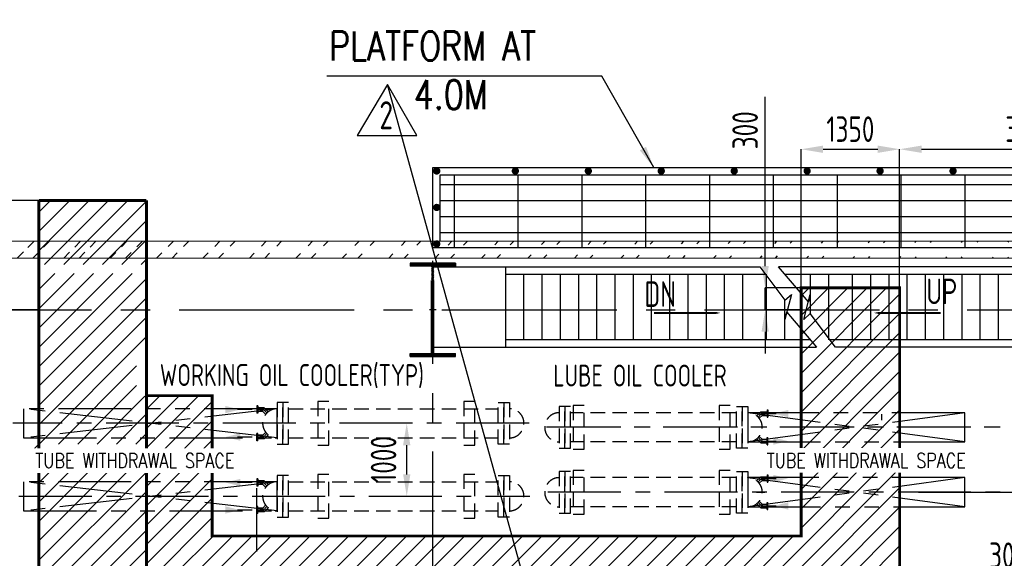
# Model space of a CAD drawing. Extents: x -7650383 to 4934791, y -137560 to 1826789.
# Tile 58 of 256: x 253728 to 267226, y 502677 to 510058. Entities that reach past the tile are written whole.
import ezdxf
from ezdxf.enums import TextEntityAlignment as Align

# ---------------------------------------------------------------- set-up
doc = ezdxf.new("R2010")
doc.units = 0
doc.header["$LTSCALE"] = 800
doc.header["$MEASUREMENT"] = 0
doc.set_wipeout_variables(frame=1)
for name, pattern in [('CENTER', [2, 1.25, -0.25, 0.25, -0.25]), ('CENTER2', [1.125, 0.75, -0.125, 0.125, -0.125]), ('HIDDEN', [0.375, 0.25, -0.125]), ('PHANTOM', [2.5, 1.25, -0.25, 0.25, -0.25, 0.25, -0.25])]:
    doc.linetypes.add(name, pattern=pattern)
doc.layers.get('0').update_dxf_attribs({"linetype": 'CONTINUOUS'})
for name, color, linetype in [('BLDG_H', 9, 'CONTINUOUS'), ('CEN', 2, 'CENTER'), ('COL', 1, 'CENTER'), ('GRID', 8, 'CENTER'), ('GT_1', 7, 'CONTINUOUS'), ('HATCH', 9, 'CONTINUOUS'), ('MECH_EQ', 8, 'HIDDEN'), ('REV2', 2, 'CONTINUOUS'), ('STR', 2, 'CONTINUOUS'), ('T', 3, 'CONTINUOUS'), ('TEXT', 3, 'CONTINUOUS'), ('TRENCH', 1, 'CONTINUOUS')]:
    doc.layers.add(name, color=color, linetype=linetype)
doc.layers.add('DIM', color=4, linetype='CONTINUOUS', lineweight=13)
doc.layers.add('WALL', color=6, linetype='CONTINUOUS', lineweight=18)
doc.styles.add('ROMANS', font='ISO9.shx', dxfattribs={"width": 0.8})
doc.styles.add('S1', font='SIMPLEX.SHX', dxfattribs={"height": 200})
doc.styles.add('S3', font='ROMANS1.SHX', dxfattribs={"width": 0.8})
doc.styles.get("Standard").update_dxf_attribs({"font": 'ISO9'})
doc.dimstyles.get("Standard").update_dxf_attribs({"dimtxt": 0.18, "dimasz": 0.18, "dimexe": 0.18, "dimexo": 0.0625, "dimgap": 0.09, "dimtad": 0, "dimtih": 1, "dimtoh": 1, "dimdec": 4, "dimzin": 0, "dimdsep": 46, "dimtxsty": 'Standard', "dimcen": 0.09, "dimadec": 0, "dimazin": 0, "dimtfac": 1, "dimtdec": 4, "dimtofl": 0, "dimtmove": 0, "dimatfit": 3, "dimfxl": 1, "dimtolj": 1, "dimtzin": 0, "dimarcsym": 0})
doc.dimstyles.new('STANDARD$0', dxfattribs={"dimtxt": 250, "dimasz": 200, "dimexe": 0, "dimexo": 0, "dimgap": 100, "dimtad": 1, "dimdec": 0, "dimzin": 0, "dimdsep": 46, "dimtxsty": 'S1', "dimcen": 0, "dimadec": 0, "dimazin": 0, "dimtfac": 1, "dimtdec": 0, "dimtmove": 2, "dimatfit": 3, "dimfxl": 1, "dimtolj": 1, "dimtzin": 0, "dimarcsym": 0})

# ---------------------------------------------------------------- blocks, each defined once
blk = doc.blocks.new('AA')
at = {"color": 0, "linetype": 'ByBlock'}
blk.add_solid([(0, 0), (-4, 1), (-4, -1)], dxfattribs=at)
blk = doc.blocks.new('*D339')
at = {"layer": 'DIM', "color": 9, "linetype": 'Continuous', "lineweight": -2, "transparency": 16777216}
for p, q in [((266049, 503582), (268020, 503582)), ((268020, 503282), (268020, 499082)), ((266926, 498782), (268020, 498782))]:
    blk.add_line(p, q, dxfattribs=at)
at = {"layer": 'DIM', "color": 9, "linetype": 'Continuous', "transparency": 16777216}
for points in [[(267970, 503282), (268070, 503282), (268020, 503582)], [(267970, 499082), (268070, 499082), (268020, 498782)]]:
    blk.add_solid(points, dxfattribs=at)
at = {"layer": 'DIM', "linetype": 'Continuous', "transparency": 16777216, "insert": (267745, 501182), "char_height": 350, "attachment_point": 5, "rotation": 90, "style": 'ROMANS'}
blk.add_mtext('\\A1;4800', dxfattribs=at)
blk = doc.blocks.new('*D343')
at = {"layer": 'DIM', "color": 9, "linetype": 'Continuous', "lineweight": -2, "transparency": 16777216}
for p, q in [((265791, 506382), (265791, 508283)), ((266091, 508283), (269091, 508283)), ((269391, 506170), (269391, 508283))]:
    blk.add_line(p, q, dxfattribs=at)
at = {"layer": 'DIM', "color": 9, "linetype": 'Continuous', "transparency": 16777216}
for points in [[(266091, 508333), (266091, 508233), (265791, 508283)], [(269091, 508333), (269091, 508233), (269391, 508283)]]:
    blk.add_solid(points, dxfattribs=at)
at = {"layer": 'DIM', "linetype": 'Continuous', "transparency": 16777216, "insert": (267591, 508558), "char_height": 350, "attachment_point": 5, "style": 'ROMANS'}
blk.add_mtext('\\A1;3600', dxfattribs=at)
blk = doc.blocks.new('*D344')
at = {"layer": 'DIM', "color": 9, "linetype": 'Continuous', "lineweight": -2, "transparency": 16777216}
for p, q in [((264441, 506382), (264441, 508283)), ((264741, 508283), (265491, 508283)), ((265791, 506382), (265791, 508283))]:
    blk.add_line(p, q, dxfattribs=at)
at = {"layer": 'DIM', "color": 9, "linetype": 'Continuous', "transparency": 16777216}
for points in [[(264741, 508333), (264741, 508233), (264441, 508283)], [(265491, 508333), (265491, 508233), (265791, 508283)]]:
    blk.add_solid(points, dxfattribs=at)
at = {"layer": 'DIM', "linetype": 'Continuous', "transparency": 16777216, "insert": (265116, 508558), "char_height": 350, "attachment_point": 5, "style": 'ROMANS'}
blk.add_mtext('\\A1;1350', dxfattribs=at)
blk = doc.blocks.new('*D345')
at = {"layer": 'DIM', "color": 9, "linetype": 'Continuous', "lineweight": -2, "transparency": 16777216}
for p, q in [((263948, 506682), (263948, 509003)), ((264435, 506382), (263948, 506382)), ((263948, 506082), (263948, 506382)), ((264435, 506082), (263948, 506082)), ((263948, 505782), (263948, 505482))]:
    blk.add_line(p, q, dxfattribs=at)
at = {"layer": 'DIM', "color": 9, "linetype": 'Continuous', "transparency": 16777216}
for points in [[(263898, 506682), (263998, 506682), (263948, 506382)], [(263898, 505782), (263998, 505782), (263948, 506082)]]:
    blk.add_solid(points, dxfattribs=at)
at = {"layer": 'DIM', "linetype": 'Continuous', "transparency": 16777216, "insert": (263673, 508543), "char_height": 350, "attachment_point": 5, "rotation": 90, "style": 'ROMANS'}
blk.add_mtext('\\A1;300', dxfattribs=at)
blk = doc.blocks.new('A$C14326149')
at = {"layer": 'COL'}
h = blk.add_hatch(dxfattribs=at)
h.set_pattern_fill('ANSI31', color=256, scale=100, style=0)
h.paths.add_polyline_path([(310, 640), (0, 640), (0, 600), (310, 600)])
h.paths.add_polyline_path([(0, 600), (0, 640), (-310, 640), (-310, 600)])
h.paths.add_polyline_path([(0, -640), (0, -600), (-310, -600), (-310, -640)])
h.paths.add_polyline_path([(0, -600), (0, -640), (310, -640), (310, -600)])
h.paths.add_polyline_path([(-16, 0), (0, 0), (0, 600), (-16, 600)])
h.paths.add_polyline_path([(0, 0), (16, 0), (16, 600), (0, 600)])
h.paths.add_polyline_path([(16, 0), (0, 0), (0, -600), (16, -600)])
h.paths.add_polyline_path([(-16, -600), (0, -600), (0, 0), (-16, 0)])
for p, q in [((310, 640), (-310, 640)), ((-310, 640), (-310, 600)), ((310, 600), (-310, 600)), ((-16, -600), (-16, 600)), ((16, -600), (16, 600)), ((310, 640), (310, 600)), ((-310, -600), (310, -600)), ((-310, -640), (-310, -600)), ((-310, -640), (310, -640)), ((310, -640), (310, -600))]:
    blk.add_line(p, q, dxfattribs=at)
at = {"layer": 'COL', "color": 2}
for p, q in [((0, -672), (0, 672)), ((44, 0), (-44, 0))]:
    blk.add_line(p, q, dxfattribs=at)
blk = doc.blocks.new('TRENCH')
at = {"layer": 'GT_1', "linetype": 'Continuous', "ltscale": 0.025}
h = blk.add_hatch(dxfattribs=at)
h.set_pattern_fill('ANSI31', color=134, scale=1500, style=0)
h.paths.add_polyline_path([(392858, 135822), (391508, 135822), (391508, 132422), (383433, 132422), (383433, 134345), (382533, 134345), (382533, 130120), (383133, 130120), (383133, 131322), (389091, 131322), (389091, 130120), (389591, 130120), (389591, 131322), (391618, 131322), (391618, 130120), (391968, 130120), (391968, 131322), (392858, 131322)])
edge = h.paths.add_edge_path(flags=16)
edge.add_arc((382797, 131817), 150, 0, 360)
edge = h.paths.add_edge_path(flags=16)
edge.add_arc((382797, 131817), 75, -90, 0, ccw=False)
edge.add_line((382797, 131742), (382797, 131817))
edge.add_line((382797, 131817), (382722, 131817))
edge.add_arc((382797, 131817), 75, 90, 180, ccw=False)
edge.add_line((382797, 131892), (382797, 131817))
edge.add_line((382797, 131817), (382872, 131817))
h.paths.add_polyline_path([(391740, 132221), (392735, 132221)], flags=16)
h.paths.add_polyline_path([(383181, 131587), (385067, 131587), (384991, 131541), (383105, 131541)], flags=16)
h.paths.add_polyline_path([(385006, 131529), (387315, 131529)], flags=16)
h.paths.add_polyline_path([(388490, 131525), (390798, 131525)], flags=16)
h.paths.add_polyline_path([(391174, 131568), (392216, 131568)], flags=16)
at = {"layer": 'GT_1', "color": 134, "linetype": 'Continuous', "ltscale": 0.025, "const_width": 40, "flags": 128}
blk.add_lwpolyline([(382533, 130120), (382533, 134345), (383433, 134345), (383433, 132422), (391508, 132422), (391508, 135822), (392858, 135822), (392858, 131322), (391968, 131322), (391968, 130120), (391618, 130120), (391618, 131322), (389591, 131322), (389591, 130120), (389091, 130120), (389091, 131322), (383133, 131322), (383133, 130120), (382518, 130120)], dxfattribs=at)
blk = doc.blocks.new('*D185')
at = {"layer": 'DIM', "color": 9, "linetype": 'Continuous', "lineweight": -2, "transparency": 16777216}
for p, q in [((253346, 507882), (253346, 508182)), ((253991, 507582), (253346, 507582)), ((253346, 507582), (253346, 506082)), ((253991, 506082), (253346, 506082)), ((253346, 505782), (253346, 505482))]:
    blk.add_line(p, q, dxfattribs=at)
at = {"layer": 'DIM', "color": 9, "linetype": 'Continuous', "transparency": 16777216}
for points in [[(253296, 507882), (253396, 507882), (253346, 507582)], [(253296, 505782), (253396, 505782), (253346, 506082)]]:
    blk.add_solid(points, dxfattribs=at)
at = {"layer": 'DIM', "linetype": 'Continuous', "transparency": 16777216, "insert": (253071, 507615), "char_height": 350, "attachment_point": 5, "rotation": 90, "style": 'ROMANS'}
blk.add_mtext('\\A1;1500', dxfattribs=at)
blk = doc.blocks.new('*D254')
at = {"layer": 'DIM', "color": 9, "linetype": 'Continuous', "lineweight": -2, "transparency": 16777216}
blk.add_line((259034, 503827), (259034, 504227), dxfattribs=at)
at = {"layer": 'DIM', "color": 9, "linetype": 'Continuous', "transparency": 16777216}
for points in [[(258984, 504227), (259084, 504227), (259034, 504527)], [(258984, 503827), (259084, 503827), (259034, 503527)]]:
    blk.add_solid(points, dxfattribs=at)
at = {"layer": 'DIM', "linetype": 'Continuous', "transparency": 16777216, "insert": (258716, 504031), "char_height": 350, "attachment_point": 5, "rotation": 90, "style": 'ROMANS'}
blk.add_mtext('\\A1;1000', dxfattribs=at)
blk = doc.blocks.new('*D255')
at = {"layer": 'DIM', "color": 9, "lineweight": -2, "transparency": 16777216}
for p, q in [((266391, 502326), (266391, 502444)), ((266691, 502444), (269091, 502444)), ((269391, 502484), (269391, 502444))]:
    blk.add_line(p, q, dxfattribs=at)
at = {"layer": 'DIM', "color": 9, "transparency": 16777216}
for points in [[(266691, 502494), (266691, 502394), (266391, 502444)], [(269091, 502494), (269091, 502394), (269391, 502444)]]:
    blk.add_solid(points, dxfattribs=at)
at = {"layer": 'DIM', "transparency": 16777216, "insert": (267364, 502719), "char_height": 350, "attachment_point": 5, "style": 'ROMANS'}
blk.add_mtext('\\A1;3000', dxfattribs=at)
blk = doc.blocks.new('A$C75964FAB')
at = {"layer": 'HATCH', "flags": 128}
blk.add_lwpolyline([(-4481, -1100), (-4826, -642), (-4915, -720), (-4826, -380), (-4852, -480), (-5260, 0)], dxfattribs=at)
at = {"layer": 'STR'}
for p, q in [((0, 0), (-5260, 0)), ((0, 0), (0, -1100)), ((-5175, -100), (-1000, -100)), ((-4826, -100), (-4826, -642)), ((-4576, -100), (-4576, -1000)), ((-4250, -100), (-4250, -1000)), ((-4000, -100), (-4000, -1000)), ((-3750, -100), (-3750, -1000)), ((-3500, -100), (-3500, -1000)), ((-3250, -100), (-3250, -1000)), ((-3000, -100), (-3000, -1000)), ((-2750, -100), (-2750, -1000)), ((-2500, -100), (-2500, -1000)), ((-2250, -100), (-2250, -1000)), ((-2000, -100), (-2000, -1000)), ((-1750, -100), (-1750, -1000)), ((-1500, -100), (-1500, -1000)), ((-1250, -100), (-1250, -1000)), ((-1000, 0), (-1000, -1100)), ((-1000, -1000), (-4556, -1000)), ((0, -1100), (-4481, -1100))]:
    blk.add_line(p, q, dxfattribs=at)
blk = doc.blocks.new('REV-2')
at = {"layer": 'REV2', "color": 20, "linetype": 'Continuous'}
for p, q in [((37170, 56645), (36750, 55946)), ((37569, 55946), (37170, 56645)), ((36750, 55946), (37569, 55946))]:
    blk.add_line(p, q, dxfattribs=at)
at = {"layer": 'REV2', "color": 20, "linetype": 'Continuous', "style": 'ROMANS', "width": 0.8}
blk.add_text('2', height=383, dxfattribs=at).set_placement((37056, 56034))

msp = doc.modelspace()

# ---------------------------------------------------------------- hatches: boundary and pattern name
h = msp.add_hatch()
h.set_pattern_fill('GRATE', color=256, scale=7000)
h.set_pattern_definition([(0, (177437.1, 415267.04), (0, 218.75), []), (90, (177437.1, 415267), (-875, 5e-14), [])])
h.paths.add_polyline_path([(259491.3, 507931.7), (269291.3, 507931.7), (269291.3, 506931.7), (259491.3, 506931.7)])
h = msp.add_hatch()
h.set_pattern_fill('ANSI31', color=134, scale=1500, style=0)
h.set_pattern_definition([(45, (185011.4, 370559.99), (-132.58252, 132.58252), [])])
h.paths.add_polyline_path([(255466.2, 507581.7), (253991.2, 507581.7), (253991.2, 506931.7), (255466.2, 506931.7)])
h.paths.add_polyline_path([(255466.2, 506931.7), (253991.2, 506931.7), (253991.2, 506701.7), (255466.2, 506701.7)])
h.paths.add_polyline_path([(255466.2, 506581.7), (253991.2, 506581.7), (253991.2, 506081.7), (255466.2, 506081.7)])
h.paths.add_polyline_path([(255466.2, 506081.7), (253991.2, 506081.7), (253991.2, 505581.7), (255466.2, 505581.7)])
h.paths.add_polyline_path([(255466.2, 505581.7), (253991.2, 505581.7), (253991.2, 504726.7), (255466.2, 504726.7)])
h.paths.add_polyline_path([(255466.2, 504726.7), (253991.2, 504726.7), (253991.2, 504702.6), (255466.2, 504532.9)])
h.paths.add_polyline_path([(253991.2, 504702.6), (253991.2, 504526.7), (255466.2, 504526.7), (255466.2, 504532.9)])
h.paths.add_polyline_path([(255466.2, 504520.5), (255466.2, 504526.7), (253991.2, 504526.7), (253991.2, 504350.9)])
h.paths.add_polyline_path([(255466.2, 504520.5), (253991.2, 504350.9), (253991.2, 504326.7), (255466.2, 504326.7)])
h.paths.add_polyline_path([(255466.2, 504326.7), (253991.2, 504326.7), (253991.2, 503726.7), (255466.2, 503726.7)])
h.paths.add_polyline_path([(255466.2, 503726.7), (253991.2, 503726.7), (253991.2, 503702.6), (255466.2, 503532.9)])
h.paths.add_polyline_path([(253991.2, 503702.6), (253991.2, 503526.7), (255466.2, 503526.7), (255466.2, 503532.9)])
h.paths.add_polyline_path([(255466.2, 503520.5), (255466.2, 503526.7), (253991.2, 503526.7), (253991.2, 503350.9)])
h.paths.add_polyline_path([(255466.2, 503520.5), (253991.2, 503350.9), (253991.2, 503326.7), (255466.2, 503326.7)])
edge = h.paths.add_edge_path()
edge.add_line((255466.2, 503326.7), (253991.2, 503326.7))
edge.add_line((253991.2, 503326.7), (253991.2, 494392))
edge.add_arc((254241.2, 493981.7), 480.5, 12.012, 121.3518, ccw=False)
edge.add_line((254711.2, 494081.7), (255466.2, 494081.7))
edge.add_line((255466.2, 494081.7), (255466.2, 503326.7))
h.paths.add_polyline_path([(255165.3, 497195.5), (255165.3, 496475.5), (254445.3, 496475.5), (254445.3, 497195.5)], flags=16)
h.paths.add_polyline_path([(255075.3, 496565.5), (254535.3, 496565.5), (254535.3, 497105.5), (255075.3, 497105.5)], flags=0)
h.paths.add_polyline_path([(254985.3, 496655.5), (254625.3, 496655.5), (254625.3, 497015.5), (254985.3, 497015.5)], flags=0)
edge = h.paths.add_edge_path(flags=0)
edge.add_arc((254805.3, 496835.5), 180, 210, 360, ccw=False)
edge.add_line((254649.4, 496745.5), (254625.3, 496745.5))
edge.add_line((254625.3, 496745.5), (254625.3, 496925.5))
edge.add_line((254625.3, 496925.5), (254649.4, 496925.5))
edge.add_arc((254805.3, 496835.5), 180, 0, 150, ccw=False)
edge = h.paths.add_edge_path()
edge.add_line((253763.3, 493931.7), (252841, 493931.7))
edge.add_line((252841, 493931.7), (252841, 493281.7))
edge.add_line((252841, 493281.7), (254241.2, 493281.7))
edge.add_line((254241.2, 493281.7), (254241.2, 493501.2))
edge.add_arc((254241.2, 493981.7), 480.5, 185.97292, 270, ccw=False)
edge = h.paths.add_edge_path()
edge.add_line((255466.2, 494081.7), (254711.2, 494081.7))
edge.add_arc((254241.2, 493981.7), 480.5, 0, 12.012, ccw=False)
edge.add_arc((254241.2, 493981.7), 480.5, -90, 0, ccw=False)
edge.add_line((254241.2, 493501.2), (254241.2, 493281.7))
edge.add_line((254241.2, 493281.7), (255466.2, 493281.7))
edge.add_line((255466.2, 493281.7), (255466.2, 494081.7))
edge = h.paths.add_edge_path()
edge.add_line((254241.2, 493981.7), (253991.2, 493981.7))
edge.add_line((253991.2, 493981.7), (253991.2, 493931.7))
edge.add_line((253991.2, 493931.7), (253889.2, 493931.7))
edge.add_arc((254241.2, 493981.7), 355.5, 188.08529, 270)
edge.add_line((254241.2, 493626.2), (254241.2, 493981.7))
edge = h.paths.add_edge_path(flags=17)
edge.add_line((254596.7, 493981.7), (254241.2, 493981.7))
edge.add_line((254241.2, 493981.7), (254241.2, 493626.2))
edge.add_arc((254241.2, 493981.7), 355.5, 270, 360)
edge = h.paths.add_edge_path(flags=17)
edge.add_line((255466.2, 504859.5), (255466.2, 505545.3))
edge.add_line((255466.2, 505545.3), (255328.5, 505545.3))
edge.add_line((255328.5, 505545.3), (255328.5, 504859.5))
edge.add_line((255328.5, 504859.5), (255466.2, 504904.9))
h.paths.add_polyline_path([(253910.3, 503942.6), (255466.2, 503942.6), (255466.2, 504242.6), (253910.3, 504242.6)])
h.paths.add_polyline_path([(255466.2, 495138.6), (254660.4, 495138.6)], flags=17)
h.paths.add_polyline_path([(254033.2, 501464.4), (255194.8, 501464.4)], flags=16)
h.paths.add_polyline_path([(254266.2, 502223.4), (255427.8, 502223.4)], flags=16)
h.paths.add_polyline_path([(255318.9, 500934.3), (255318.9, 501459.3)], flags=16)
h.paths.add_polyline_path([(254696, 496696.8), (254840.4, 496696.8), (254840.4, 496882.5), (254696, 496882.5)], flags=0)
h.paths.add_polyline_path([(254091.2, 498358), (255466.2, 498358), (255466.2, 498658), (254091.2, 498658)], flags=16)
at = {"layer": 'HATCH'}
h = msp.add_hatch(dxfattribs=at)
h.set_pattern_fill('ANSI32', color=256, scale=1200, style=0)
h.set_pattern_definition([(45, (185011.4, 370650), (-318.198, 318.198), []), (45, (185223.54, 370650), (-318.198, 318.198), [])])
edge = h.paths.add_edge_path()
edge.add_line((226391.2, 507021.7), (269391.2, 507021.7))
edge.add_line((226391.2, 506791.7), (269391.2, 506791.7))

# ---------------------------------------------------------------- linework, layer by layer
for p, q in [((259491.3, 507931.7), (269291.3, 507931.7)), ((259491.3, 507031.7), (259491.3, 507931.7))]:
    msp.add_line(p, q)
msp.add_lwpolyline([(259391.3, 508031.7), (269391.3, 508031.7), (269391.3, 506931.7), (259391.3, 506931.7)], close=True)
at = {"const_width": 50, "flags": 128}
for points in [[(259420.1, 507985.1, 1), (259470.1, 507985.1, 1)], [(260498, 507985.1, 1), (260548, 507985.1, 1)], [(261498, 507985.1, 1), (261548, 507985.1, 1)], [(262498, 507985.1, 1), (262548, 507985.1, 1)], [(263498, 507985.1, 1), (263548, 507985.1, 1)], [(264498, 507985.1, 1), (264548, 507985.1, 1)], [(265498, 507985.1, 1), (265548, 507985.1, 1)], [(266498, 507985.1, 1), (266548, 507985.1, 1)], [(259420.1, 507485.1, 1), (259470.1, 507485.1, 1)], [(259420.1, 506985.1, 1), (259470.1, 506985.1, 1)]]:
    msp.add_lwpolyline(points, format="xyb", close=True, dxfattribs=at)
at = {"layer": 'BLDG_H', "color": 9, "linetype": 'Continuous'}
msp.add_line((265542.2, 504650.6), (265542.2, 504571.8), dxfattribs=at)
at = {"layer": 'BLDG_H', "linetype": 'Continuous'}
msp.add_line((263827.6, 503581.7), (263943.5, 503581.7), dxfattribs=at)
at = {"layer": 'CEN'}
for p, q in [((260711.5, 504526.7), (253632, 504526.7)), ((253715.9, 503526.7), (260721.2, 503526.7))]:
    msp.add_line(p, q, dxfattribs=at)
at = {"layer": 'GRID', "linetype": 'CENTER2', "ltscale": 4}
for p, q in [((191114.6, 506081.7), (291791.7, 506081.7)), ((259391.3, 458541.2), (259391.3, 506052.5))]:
    msp.add_line(p, q, dxfattribs=at)
at = {"layer": 'GRID'}
for p, q in [((257070.2, 504714.9), (256991.2, 504714.9)), ((257117, 504668.1), (257070.2, 504714.9)), ((263849.4, 504613.1), (263896.2, 504659.9)), ((263896.2, 504659.9), (263975.2, 504659.9)), ((268369.1, 504471.7), (260831.2, 504471.7)), ((268350.3, 504471.7), (260856.4, 504471.7)), ((257070.2, 504338.5), (256991.2, 504338.5)), ((257117, 504385.3), (257070.2, 504338.5)), ((263849.4, 504330.3), (263896.2, 504283.5)), ((263896.2, 504283.5), (263975.2, 504283.5)), ((263849.4, 503723.1), (263896.2, 503769.9)), ((263896.2, 503769.9), (263975.2, 503769.9)), ((257070.2, 503714.9), (256991.2, 503714.9)), ((257117, 503668.1), (257070.2, 503714.9)), ((268369.1, 503581.7), (260880, 503581.7)), ((257070.2, 503338.5), (256991.2, 503338.5)), ((257117, 503385.3), (257070.2, 503338.5)), ((263849.4, 503440.3), (263896.2, 503393.5)), ((263896.2, 503393.5), (263975.2, 503393.5))]:
    msp.add_line(p, q, dxfattribs=at)
at = {"layer": 'GT_1', "color": 134, "linetype": 'Continuous', "ltscale": 0.025, "const_width": 40, "flags": 128}
for points in [[(253991.2, 493921.7), (253991.2, 507581.7)], [(255466.2, 507581.7), (253991.2, 507581.7)], [(255466.2, 507581.7), (255466.2, 493281.7)]]:
    msp.add_lwpolyline(points, dxfattribs=at)
at = {"layer": 'MECH_EQ', "linetype": 'PHANTOM'}
for p, q in [((257258.4, 504726.7), (253781.2, 504326.7)), ((257258.4, 504326.7), (253781.2, 504726.7)), ((266685.2, 504671.7), (263708, 504271.7)), ((266685.2, 504271.7), (263708, 504671.7)), ((266685.2, 504671.7), (263708, 504671.7)), ((263708, 504671.7), (263708, 504271.7)), ((266685.2, 504271.7), (266685.2, 504671.7)), ((263708, 504271.7), (266685.2, 504271.7)), ((266685.2, 503781.7), (263708, 503381.7)), ((266685.2, 503381.7), (263708, 503781.7)), ((266685.2, 503781.7), (263708, 503781.7)), ((263708, 503781.7), (263708, 503381.7)), ((266685.2, 503381.7), (266685.2, 503781.7)), ((257258.4, 503726.7), (253781.2, 503326.7)), ((257258.4, 503326.7), (253781.2, 503726.7)), ((263708, 503381.7), (266685.2, 503381.7))]:
    msp.add_line(p, q, dxfattribs=at)
at = {"layer": 'MECH_EQ'}
for p, q in [((256981.2, 504764.9), (256981.2, 504664.9)), ((256991.2, 504764.9), (256981.2, 504764.9)), ((256991.2, 504764.9), (256991.2, 504664.9)), ((257080.5, 504739.9), (256991.2, 504739.9)), ((257059.8, 504689.9), (256991.2, 504689.9)), ((257099.3, 504650.5), (257059.8, 504689.9)), ((257134.6, 504685.8), (257080.5, 504739.9)), ((257413.2, 504726.7), (260286.4, 504726.7)), ((263831.7, 504630.8), (263885.9, 504684.9)), ((263885.9, 504684.9), (263975.2, 504684.9)), ((263975.2, 504709.9), (263985.2, 504709.9)), ((263975.2, 504709.9), (263975.2, 504609.9)), ((263985.2, 504709.9), (263985.2, 504609.9)), ((256991.2, 504664.9), (256981.2, 504664.9)), ((263553.2, 504671.7), (261280, 504671.7)), ((263867.1, 504595.5), (263906.6, 504634.9)), ((263906.6, 504634.9), (263975.2, 504634.9)), ((263975.2, 504609.9), (263985.2, 504609.9)), ((256981.2, 504288.5), (256981.2, 504388.5)), ((256991.2, 504388.5), (256981.2, 504388.5)), ((256991.2, 504288.5), (256981.2, 504288.5)), ((256991.2, 504288.5), (256991.2, 504388.5)), ((257059.8, 504363.5), (256991.2, 504363.5)), ((257080.5, 504313.5), (256991.2, 504313.5)), ((257099.3, 504403), (257059.8, 504363.5)), ((257134.6, 504367.6), (257080.5, 504313.5)), ((257413.2, 504326.7), (260286.4, 504326.7)), ((263831.7, 504312.6), (263885.9, 504258.5)), ((263867.1, 504348), (263906.6, 504308.5)), ((263906.6, 504308.5), (263975.2, 504308.5)), ((263975.2, 504233.5), (263975.2, 504333.5)), ((263975.2, 504333.5), (263985.2, 504333.5)), ((263985.2, 504233.5), (263985.2, 504333.5)), ((263553.2, 504271.7), (261280, 504271.7)), ((263885.9, 504258.5), (263975.2, 504258.5)), ((263975.2, 504233.5), (263985.2, 504233.5)), ((256981.2, 503764.9), (256981.2, 503664.9)), ((256991.2, 503764.9), (256981.2, 503764.9)), ((256991.2, 503764.9), (256991.2, 503664.9)), ((257080.5, 503739.9), (256991.2, 503739.9)), ((257134.6, 503685.8), (257080.5, 503739.9)), ((263553.2, 503781.7), (261280, 503781.7)), ((263831.7, 503740.8), (263885.9, 503794.9)), ((263867.1, 503705.5), (263906.6, 503744.9)), ((263885.9, 503794.9), (263975.2, 503794.9)), ((263906.6, 503744.9), (263975.2, 503744.9)), ((263975.2, 503819.9), (263975.2, 503719.9)), ((263975.2, 503819.9), (263985.2, 503819.9)), ((263985.2, 503819.9), (263985.2, 503719.9)), ((256991.2, 503664.9), (256981.2, 503664.9)), ((257059.8, 503689.9), (256991.2, 503689.9)), ((257099.3, 503650.5), (257059.8, 503689.9)), ((257413.2, 503726.7), (260286.4, 503726.7)), ((263975.2, 503719.9), (263985.2, 503719.9)), ((256991.2, 503388.5), (256981.2, 503388.5)), ((256981.2, 503288.5), (256981.2, 503388.5)), ((256991.2, 503288.5), (256991.2, 503388.5)), ((257059.8, 503363.5), (256991.2, 503363.5)), ((257099.3, 503403), (257059.8, 503363.5)), ((257134.6, 503367.6), (257080.5, 503313.5)), ((263553.2, 503381.7), (261280, 503381.7)), ((263831.7, 503422.6), (263885.9, 503368.5)), ((263867.1, 503458), (263906.6, 503418.5)), ((263885.9, 503368.5), (263975.2, 503368.5)), ((263906.6, 503418.5), (263975.2, 503418.5)), ((263975.2, 503443.5), (263985.2, 503443.5)), ((263975.2, 503343.5), (263975.2, 503443.5)), ((263975.2, 503343.5), (263985.2, 503343.5)), ((263985.2, 503343.5), (263985.2, 503443.5)), ((256991.2, 503288.5), (256981.2, 503288.5)), ((257080.5, 503313.5), (256991.2, 503313.5)), ((257413.2, 503326.7), (260286.4, 503326.7))]:
    msp.add_line(p, q, dxfattribs=at)
for points in [[(257815.2, 504826.7), (257815.2, 504226.7), (257965.2, 504226.7), (257965.2, 504826.7)], [(259818.2, 504826.7), (259818.2, 504226.7), (259968.2, 504226.7), (259968.2, 504826.7)], [(257258.4, 504811.3), (257258.4, 504242.1), (257335.8, 504242.1), (257335.8, 504811.3)], [(257335.8, 504811.3), (257335.8, 504242.1), (257413.2, 504242.1), (257413.2, 504811.3)], [(260363.8, 504811.3), (260363.8, 504242.1), (260286.4, 504242.1), (260286.4, 504811.3)], [(260441.2, 504811.3), (260441.2, 504242.1), (260363.8, 504242.1), (260363.8, 504811.3)], [(261125.2, 504756.3), (261125.2, 504187.1), (261202.6, 504187.1), (261202.6, 504756.3)], [(261202.6, 504756.3), (261202.6, 504187.1), (261280, 504187.1), (261280, 504756.3)], [(263630.6, 504756.3), (263630.6, 504187.1), (263553.2, 504187.1), (263553.2, 504756.3)], [(263708, 504756.3), (263708, 504187.1), (263630.6, 504187.1), (263630.6, 504756.3)], [(257258.4, 503811.3), (257258.4, 503242.1), (257335.8, 503242.1), (257335.8, 503811.3)], [(257335.8, 503811.3), (257335.8, 503242.1), (257413.2, 503242.1), (257413.2, 503811.3)], [(260363.8, 503811.3), (260363.8, 503242.1), (260286.4, 503242.1), (260286.4, 503811.3)], [(260441.2, 503811.3), (260441.2, 503242.1), (260363.8, 503242.1), (260363.8, 503811.3)], [(261125.2, 503866.3), (261125.2, 503297.1), (261202.6, 503297.1), (261202.6, 503866.3)], [(261202.6, 503866.3), (261202.6, 503297.1), (261280, 503297.1), (261280, 503866.3)], [(263630.6, 503866.3), (263630.6, 503297.1), (263553.2, 503297.1), (263553.2, 503866.3)], [(263708, 503866.3), (263708, 503297.1), (263630.6, 503297.1), (263630.6, 503866.3)]]:
    msp.add_lwpolyline(points, close=True, dxfattribs=at)
at = {"layer": 'MECH_EQ', "color": 9, "linetype": 'PHANTOM'}
for points in [[(257258.4, 504326.7), (257258.4, 504726.7), (253781.2, 504726.7), (253781.2, 504326.7)], [(257258.4, 503326.7), (257258.4, 503726.7), (253781.2, 503726.7), (253781.2, 503326.7)]]:
    msp.add_lwpolyline(points, close=True, dxfattribs=at)
at = {"layer": 'MECH_EQ'}
for points in [[(256913.8, 504714.9), (256657.9, 504714.9)], [(263897.8, 504659.9), (264153.7, 504659.9)], [(256913.8, 504338.5), (256657.9, 504338.5)], [(263897.8, 504283.5), (264153.7, 504283.5)], [(263897.8, 503769.9), (264153.7, 503769.9)], [(256913.8, 503714.9), (256657.9, 503714.9)], [(256913.8, 503338.5), (256657.9, 503338.5)], [(263897.8, 503393.5), (264153.7, 503393.5)]]:
    msp.add_lwpolyline(points, dxfattribs=at)
at = {"layer": 'MECH_EQ', "linetype": 'HIDDEN'}
for points in [[(261316.2, 504771.7), (261316.2, 504171.7), (261466.2, 504171.7), (261466.2, 504771.7)], [(263317.2, 504771.7), (263317.2, 504171.7), (263467.2, 504171.7), (263467.2, 504771.7)], [(261316.2, 503881.7), (261316.2, 503281.7), (261466.2, 503281.7), (261466.2, 503881.7)], [(263317.2, 503881.7), (263317.2, 503281.7), (263467.2, 503281.7), (263467.2, 503881.7)], [(257815.2, 503826.7), (257815.2, 503226.7), (257965.2, 503226.7), (257965.2, 503826.7)], [(259818.2, 503826.7), (259818.2, 503226.7), (259968.2, 503226.7), (259968.2, 503826.7)]]:
    msp.add_lwpolyline(points, close=True, dxfattribs=at)
at = {"layer": 'MECH_EQ'}
for centre, start, end in [((257258.4, 504526.7), 90, 270), ((260441.2, 504526.7), 270, 90), ((261125.2, 504471.7), 90, 270), ((263708, 504471.7), 270, 90), ((261125.2, 503581.7), 90, 270), ((263708, 503581.7), 270, 90), ((257258.4, 503526.7), 90, 270), ((260441.2, 503526.7), 270, 90)]:
    msp.add_arc(centre, 200, start, end, dxfattribs=at)
at = {"layer": 'REV2', "linetype": 'Continuous', "flags": 128}
for points in [[(263336.1, 506039.4, 0, 150, 0), (262981.4, 506039.4, 25, 25, 0), (262422.8, 506039.4, 25, 25, 0)], [(265438.1, 506039.4, 0, 150, 0), (265792.8, 506039.4, 25, 25, 0), (266351.4, 506039.4, 25, 25, 0)]]:
    msp.add_lwpolyline(points, format="xyseb", dxfattribs=at)
at = {"layer": 'T', "color": 9, "linetype": 'Continuous'}
msp.add_line((256981.2, 502769.3), (256981.2, 503636.7), dxfattribs=at)
at = {"layer": 'WALL'}
for p, q in [((226391.2, 507021.7), (269391.2, 507021.7)), ((226391.2, 506791.7), (269391.2, 506791.7))]:
    msp.add_line(p, q, dxfattribs=at)

# ---------------------------------------------------------------- block references
for name, p in [('REV-2', (221602.4, 452523.4)), ('A$C75964FAB', (269391.3, 506671.7))]:
    msp.add_blockref(name, p)
at = {"rotation": 180}
msp.add_blockref('A$C75964FAB', (259391.3, 505571.7), dxfattribs=at)
at = {"layer": 'DIM'}
msp.add_blockref('A$C14326149', (259391.2, 506081.7), dxfattribs=at)
at = {"layer": 'MECH_EQ', "yscale": 50, "zscale": 50}
for p, xscale in [((256747.9, 504714.9), 50), ((264063.8, 504659.9), -50), ((256550.7, 504338.5), -50), ((264260.9, 504283.5), 50)]:
    msp.add_blockref('AA', p, dxfattribs=dict(at, xscale=xscale))
at = {"layer": 'MECH_EQ', "yscale": 50, "zscale": 50, "rotation": 180}
for p, xscale in [((256550.7, 503714.9), 50), ((264260.9, 503769.9), -50), ((256747.9, 503338.5), -50), ((264063.8, 503393.5), 50)]:
    msp.add_blockref('AA', p, dxfattribs=dict(at, xscale=xscale))
at = {"layer": 'TRENCH'}
msp.add_blockref('TRENCH', (-127066.8, 370560), dxfattribs=at)

# ---------------------------------------------------------------- texts
at = {"layer": 'T', "insert": (265569.7, 470479.7, -320869.7), "char_height": 300, "width": 3893.798, "attachment_point": 1, "rotation": 90, "style": 'S3'}
msp.add_mtext('\\pi1004;STAIRCASE \\P\\pi609.76;0.0M TO 15.5M', dxfattribs=at)
at = {"layer": 'T', "insert": (256307, 509898.7, 207.7), "char_height": 400, "width": 6650.031, "attachment_point": 1, "style": 'S3'}
msp.add_mtext('\\pi1664.1;PLATFORM AT\\P\\pi2822.2;4.0M', dxfattribs=at)
at = {"layer": 'TEXT', "style": 'ROMANS', "width": 0.8}
for s, p in [('DN', (262508.3, 506298.2)), ('UP', (266368.6, 506334.5))]:
    msp.add_text(s, height=350, dxfattribs=at).set_placement(p, align=Align.MIDDLE)
for s, p in [('WORKING OIL COOLER(TYP)', (255648.8, 505038)), ('LUBE OIL COOLER', (261041.7, 505030.9))]:
    msp.add_text(s, height=300, dxfattribs=at).set_placement(p)

# ---------------------------------------------------------------- dimensions: what is measured, and where the dimension line sits
at = {"layer": 'DIM', "linetype": 'Continuous'}
for base, p1, p2, override, picture, middle in [((263947.6, 506081.7), (264435.2, 506381.7), (264435.2, 506081.7), {"dimtxt": 350, "dimasz": 300, "dimtxsty": 'ROMANS', "dimclrd": 9, "dimclre": 9, "dimclrt": 256, "dimtix": 1, "dimtmove": 0, "dimatfit": 0}, '*D345', (263947.6, 508542.7)), ((253346.4, 506081.7), (253991.2, 507581.7), (253991.2, 506081.7), {"dimtxt": 350, "dimasz": 300, "dimtxsty": 'ROMANS', "dimclrd": 9, "dimclre": 9, "dimclrt": 256, "dimtix": 1, "dimatfit": 0}, '*D185', (253071.4, 507615.2)), ((259034, 504526.7), (259034, 503526.7), (259034, 504526.7), {"dimtxt": 350, "dimasz": 300, "dimtxsty": 'ROMANS', "dimclrd": 9, "dimclre": 9, "dimclrt": 256, "dimtix": 1, "dimatfit": 0}, '*D254', (258716.5, 504031.2))]:
    dim = msp.add_linear_dim(base=base, p1=p1, p2=p2, angle=90, dimstyle='STANDARD$0', override=override, dxfattribs=at)
    dim.commit()
    dim.dimension.update_dxf_attribs({"geometry": picture, "text_midpoint": middle, "dimtype": 160})
for base, p1, p2, angle, picture, middle in [((265791.2, 508282.5), (264441.2, 506381.7), (265791.2, 506381.7), 180, '*D344', (265116.2, 508557.5)), ((269391.2, 508282.5), (265791.2, 506381.7), (269391.2, 506169.9), 180, '*D343', (267591.2, 508557.5)), ((268019.5, 498781.7), (266048.8, 503581.7), (266925.5, 498781.7), 90, '*D339', (267744.5, 501181.7))]:
    dim = msp.add_linear_dim(base=base, p1=p1, p2=p2, angle=angle, dimstyle='STANDARD$0', override={"dimtxt": 350, "dimasz": 300, "dimtxsty": 'ROMANS', "dimclrd": 9, "dimclre": 9, "dimclrt": 256, "dimtix": 1, "dimatfit": 0}, dxfattribs=at)
    dim.commit()
    dim.dimension.update_dxf_attribs({"geometry": picture, "text_midpoint": middle})
at = {"layer": 'DIM'}
dim = msp.add_linear_dim(base=(269391.2, 502444.2), p1=(266391.2, 502325.6), p2=(269391.2, 502483.9), dimstyle='STANDARD$0', override={"dimtxt": 350, "dimasz": 300, "dimtxsty": 'ROMANS', "dimclrd": 9, "dimclre": 9, "dimclrt": 256, "dimtix": 1, "dimatfit": 0, "dimfxl": 0}, dxfattribs=at)
dim.commit()
dim.dimension.update_dxf_attribs({"geometry": '*D255', "text_midpoint": (267364.3, 502719.2), "dimtype": 160})

# ---------------------------------------------------------------- leaders
msp.add_leader([(262420.3, 508031.7), (261706.3, 509286.1), (257939.7, 509286.1)], dimstyle='Standard', override={"dimtxt": 350, "dimasz": 300, "dimexe": 0, "dimexo": 0, "dimgap": 100, "dimtad": 0, "dimtih": 0, "dimtoh": 0, "dimdec": 0, "dimtxsty": 'ROMANS', "dimcen": 0, "dimclrd": 9, "dimclre": 9, "dimclrt": 256, "dimtdec": 0, "dimtix": 1, "dimtofl": 1, "dimatfit": 0})

# ---------------------------------------------------------------- next in the draw order: wipeouts: each hides what was drawn before it
for points in [[(253872.4, 503845.2), (257166.7, 503845.2), (257166.7, 504185.2), (253872.4, 504185.2)], [(263898.2, 503848), (267192.5, 503848), (267192.5, 504188), (263898.2, 504188)]]:
    msp.add_wipeout(points).dxf.layer = 'T'

# ---------------------------------------------------------------- next in the draw order: linework, layer by layer
at = {"layer": 'REV2', "flags": 128}
msp.add_lwpolyline([(266050.3, 474633.8), (256599.6, 474633.8), (251935.4, 481824.2), (244270.3, 475798.5), (228301.3, 475831.9), (218302.3, 478025.6), (233958.5, 501455.6), (247428.5, 501455.6), (254934.3, 492973.2), (256868.8, 492973.2), (260898.5, 501455.6), (258771.9, 509168.6)], dxfattribs=at)

# ---------------------------------------------------------------- next in the draw order: texts
at = {"layer": 'T', "style": 'S3', "width": 0.8}
for p in [(253942.4, 503915.2), (263968.2, 503918)]:
    msp.add_text('TUBE WITHDRAWAL SPACE', height=200, dxfattribs=at).set_placement(p)

doc.saveas('drawing.dxf')
